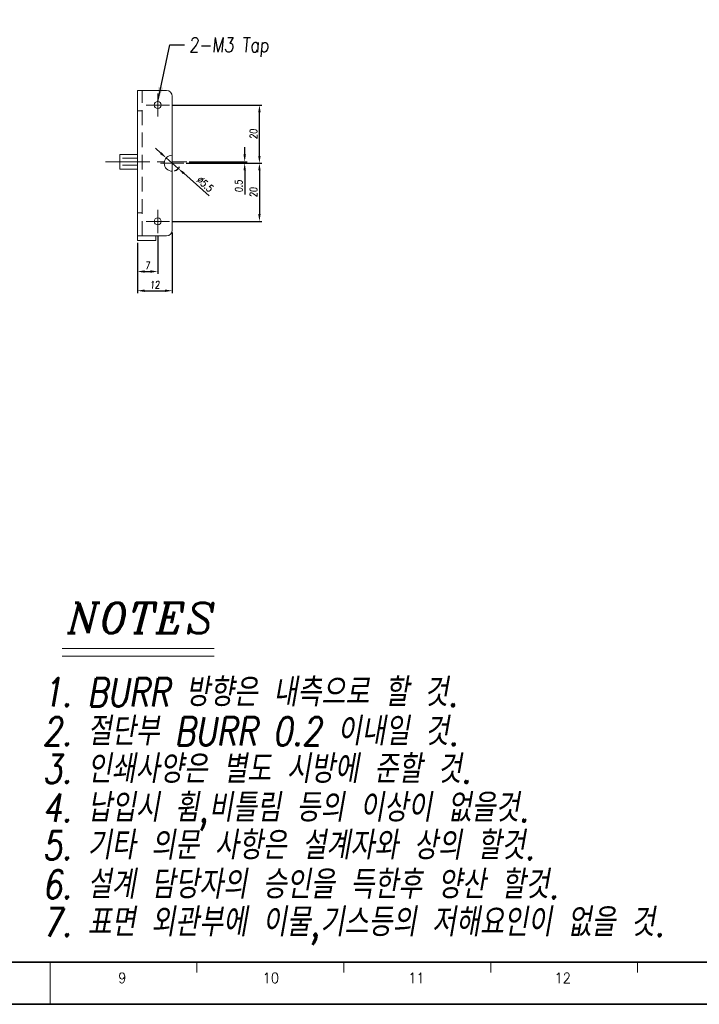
# Model space of a CAD drawing. Header units: millimetres. Extents: x 4065 to 8083, y -652 to 5416.
# Tile 14 of 256: x 4555 to 4789, y 188 to 527. Entities that reach past the tile are written whole.
import ezdxf
from ezdxf.enums import TextEntityAlignment as Align

# ---------------------------------------------------------------- set-up
doc = ezdxf.new("R2010")
doc.units = ezdxf.units.MM
doc.header["$LTSCALE"] = 0.8
doc.header["$PDMODE"] = 3
doc.header["$PDSIZE"] = 0.3125
for name, pattern in [('CENTER', [50.8, 31.75, -6.35, 6.35, -6.35]), ('CENTER2', [28.575, 19.05, -3.175, 3.175, -3.175]), ('HIDDEN', [9.525, 6.35, -3.175])]:
    doc.linetypes.add(name, pattern=pattern)
doc.layers.get('0').update_dxf_attribs({"linetype": 'CONTINUOUS', "lineweight": 0})
doc.layers.get('Defpoints').update_dxf_attribs({"linetype": 'CONTINUOUS', "lineweight": 0})
for name, color, linetype, lineweight in [('1', 2, 'CENTER', 0), ('2', 3, 'CONTINUOUS', 0), ('3', 5, 'HIDDEN', 0), ('4', 1, 'CENTER2', 9)]:
    doc.layers.add(name, color=color, linetype=linetype, lineweight=lineweight)
doc.styles.add('A', font='ITALIC', dxfattribs={"height": 3})
doc.styles.add('linetech', font='romans.shx', dxfattribs={"width": 0.8, "oblique": 10, "bigfont": 'whgtxt.shx'})
doc.styles.get("Standard").update_dxf_attribs({"font": 'romans.shx', "width": 0.8, "oblique": 5, "bigfont": 'whgtxt.shx'})
doc.dimstyles.get("Standard").update_dxf_attribs({"dimtxt": 2.5, "dimasz": 2.5, "dimexe": 0.8, "dimexo": 0.8, "dimgap": 0.8, "dimtad": 1, "dimdsep": 46, "dimtxsty": 'Standard', "dimcen": 0, "dimclrd": 3, "dimclre": 3, "dimclrt": 3, "dimazin": 0, "dimtp": 0.001, "dimtm": 0.001, "dimtfac": 1, "dimtmove": 0, "dimatfit": 3, "dimfxl": 0, "dimtolj": 1, "dimarcsym": 0})

# ---------------------------------------------------------------- blocks, each defined once
blk = doc.blocks.new('*D658')
at = {"layer": '2', "color": 3, "lineweight": -2}
for p, q in [((4595.88, 450.05), (4595.88, 439.43)), ((4602.88, 452.65), (4602.88, 439.43)), ((4598.38, 440.23), (4600.38, 440.23))]:
    blk.add_line(p, q, dxfattribs=at)
at = {"layer": '2', "color": 3}
for points in [[(4598.38, 440.65), (4598.38, 439.82), (4595.88, 440.23)], [(4600.38, 440.65), (4600.38, 439.82), (4602.88, 440.23)]]:
    blk.add_solid(points, dxfattribs=at)
at = {"layer": 'Defpoints', "color": 0}
for p in [(4602.88, 453.45), (4595.88, 450.85), (4602.88, 440.23)]:
    blk.add_point(p, dxfattribs=at)
at = {"layer": '2', "color": 3, "insert": (4599.38, 442.28), "char_height": 2.5, "attachment_point": 5}
blk.add_mtext('\\A1;7', dxfattribs=at)
blk = doc.blocks.new('*D659')
at = {"layer": '2', "color": 3, "lineweight": -2}
for p, q in [((4607.88, 453.65), (4607.88, 432.84)), ((4595.88, 450.05), (4595.88, 432.84)), ((4598.38, 433.64), (4605.38, 433.64))]:
    blk.add_line(p, q, dxfattribs=at)
at = {"layer": '2', "color": 3}
for points in [[(4598.38, 434.06), (4598.38, 433.22), (4595.88, 433.64)], [(4605.38, 434.06), (4605.38, 433.22), (4607.88, 433.64)]]:
    blk.add_solid(points, dxfattribs=at)
at = {"layer": 'Defpoints', "color": 0}
for p in [(4607.88, 454.45), (4595.88, 450.85), (4607.88, 433.64)]:
    blk.add_point(p, dxfattribs=at)
at = {"layer": '2', "color": 3, "insert": (4601.88, 435.69), "char_height": 2.5, "attachment_point": 5}
blk.add_mtext('\\A1;12', dxfattribs=at)
blk = doc.blocks.new('*D660')
at = {"layer": '2', "color": 3, "lineweight": -2}
for p, q in [((4603.94, 480.91), (4602.07, 482.57)), ((4605.82, 479.26), (4609.95, 475.63)), ((4620.59, 466.26), (4611.83, 473.98))]:
    blk.add_line(p, q, dxfattribs=at)
blk.add_arc((4607.88, 477.45), 2.75, 286.6679, 335.3207, dxfattribs=at)
at = {"layer": '2', "color": 3}
for points in [[(4604.22, 481.23), (4603.67, 480.6), (4605.82, 479.26)], [(4612.1, 474.29), (4611.55, 473.67), (4609.95, 475.63)]]:
    blk.add_solid(points, dxfattribs=at)
at = {"layer": 'Defpoints', "color": 0}
for p in [(4605.82, 479.26), (4609.95, 475.63)]:
    blk.add_point(p, dxfattribs=at)
at = {"layer": '2', "color": 3, "insert": (4619.1, 470.31), "char_height": 2.5, "attachment_point": 5, "rotation": 318.6529}
blk.add_mtext('\\A1;∅5.5', dxfattribs=at)
blk = doc.blocks.new('*D661')
at = {"layer": '2', "color": 3, "lineweight": -2}
for p, q in [((4632.75, 480.45), (4632.75, 482.95)), ((4612.68, 477.45), (4633.55, 477.45)), ((4613.68, 477.95), (4633.55, 477.95)), ((4632.75, 477.95), (4632.75, 477.45)), ((4632.75, 474.95), (4632.75, 466.67))]:
    blk.add_line(p, q, dxfattribs=at)
at = {"layer": '2', "color": 3}
for points in [[(4632.34, 480.45), (4633.17, 480.45), (4632.75, 477.95)], [(4632.34, 474.95), (4633.17, 474.95), (4632.75, 477.45)]]:
    blk.add_solid(points, dxfattribs=at)
at = {"layer": 'Defpoints', "color": 0}
for p in [(4611.88, 477.45), (4612.88, 477.95), (4632.75, 477.45)]:
    blk.add_point(p, dxfattribs=at)
at = {"layer": '2', "color": 3, "insert": (4630.7, 469.56), "char_height": 2.5, "attachment_point": 5, "rotation": 90}
blk.add_mtext('\\A1;0.5', dxfattribs=at)
blk = doc.blocks.new('*D662')
at = {"layer": '2', "color": 3, "lineweight": -2}
for p, q in [((4607.68, 497.45), (4638.62, 497.45)), ((4637.82, 479.95), (4637.82, 494.95)), ((4612.68, 477.45), (4638.62, 477.45))]:
    blk.add_line(p, q, dxfattribs=at)
at = {"layer": '2', "color": 3}
for points in [[(4637.4, 494.95), (4638.23, 494.95), (4637.82, 497.45)], [(4637.4, 479.95), (4638.23, 479.95), (4637.82, 477.45)]]:
    blk.add_solid(points, dxfattribs=at)
at = {"layer": 'Defpoints', "color": 0}
for p in [(4606.88, 497.45), (4637.82, 497.45), (4611.88, 477.45)]:
    blk.add_point(p, dxfattribs=at)
at = {"layer": '2', "color": 3, "insert": (4635.77, 487.45), "char_height": 2.5, "attachment_point": 5, "rotation": 90}
blk.add_mtext('\\A1;20', dxfattribs=at)
blk = doc.blocks.new('*D663')
at = {"layer": '2', "color": 3, "lineweight": -2}
for p, q in [((4612.68, 477.45), (4638.62, 477.45)), ((4637.82, 474.95), (4637.82, 459.95)), ((4607.68, 457.45), (4638.62, 457.45))]:
    blk.add_line(p, q, dxfattribs=at)
at = {"layer": '2', "color": 3}
for points in [[(4637.4, 474.95), (4638.23, 474.95), (4637.82, 477.45)], [(4637.4, 459.95), (4638.23, 459.95), (4637.82, 457.45)]]:
    blk.add_solid(points, dxfattribs=at)
at = {"layer": 'Defpoints', "color": 0}
for p in [(4611.88, 477.45), (4606.88, 457.45), (4637.82, 457.45)]:
    blk.add_point(p, dxfattribs=at)
at = {"layer": '2', "color": 3, "insert": (4635.77, 467.45), "char_height": 2.5, "attachment_point": 5, "rotation": 90}
blk.add_mtext('\\A1;20', dxfattribs=at)

msp = doc.modelspace()

# ---------------------------------------------------------------- linework, layer by layer
for p, q in [((4595.885, 450.846), (4595.885, 502.446)), ((4595.885, 502.446), (4605.885, 502.446)), ((4607.885, 500.446), (4607.885, 480.196)), ((4589.885, 475.446), (4589.885, 480.446)), ((4595.885, 480.446), (4589.885, 480.446)), ((4595.885, 475.446), (4589.885, 475.446)), ((4607.885, 474.696), (4607.885, 454.446)), ((4605.885, 452.446), (4595.885, 452.446)), ((4595.885, 450.846), (4602.285, 450.846)), ((4602.285, 450.846), (4602.285, 452.446))]:
    msp.add_line(p, q)
at = {"color": 7, "linetype": 'Continuous', "lineweight": 35}
msp.add_line((4162.339, 202.892), (4969.479, 202.892), dxfattribs=at)
at = {"color": 7, "linetype": 'Continuous'}
for p, q in [((4565.909, 188.781), (4565.909, 202.892)), ((4616.355, 199.364), (4616.355, 202.892)), ((4666.801, 199.364), (4666.801, 202.892)), ((4717.248, 199.364), (4717.248, 202.892)), ((4767.694, 199.364), (4767.694, 202.892))]:
    msp.add_line(p, q, dxfattribs=at)
at = {"color": 7, "linetype": 'Continuous', "lineweight": 35}
msp.add_lwpolyline([(4144.145, 782.461), (4144.145, 188.461), (4984.145, 188.461), (4984.145, 782.461)], close=True, dxfattribs=at)
for centre in [(4602.885, 497.446), (4602.885, 457.446)]:
    msp.add_circle(centre, 1.2)
for centre, radius, start, end in [((4605.885, 500.446), 2, 0, 90), ((4607.885, 477.446), 2.75, 90, 270), ((4605.885, 454.446), 2, 270, 0)]:
    msp.add_arc(centre, radius, start, end)
at = {"layer": '1'}
for p, q in [((4602.885, 493.446), (4602.885, 501.446)), ((4598.885, 497.446), (4606.885, 497.446)), ((4607.885, 473.446), (4607.885, 481.446)), ((4603.885, 477.446), (4611.885, 477.446)), ((4602.885, 453.446), (4602.885, 461.446)), ((4598.885, 457.446), (4606.885, 457.446))]:
    msp.add_line(p, q, dxfattribs=at)
at = {"layer": '2'}
for p, q in [((4570.071, 310.74), (4622.299, 310.74)), ((4570.071, 308.132), (4622.299, 308.132))]:
    msp.add_line(p, q, dxfattribs=at)
at = {"layer": '3'}
for p, q in [((4597.485, 452.446), (4597.485, 502.446)), ((4595.885, 495.446), (4597.485, 495.446)), ((4595.885, 480.446), (4595.885, 475.447)), ((4595.885, 479.146), (4589.885, 479.146)), ((4595.885, 476.746), (4589.885, 476.746)), ((4595.885, 460.446), (4597.485, 460.446))]:
    msp.add_line(p, q, dxfattribs=at)
at = {"layer": '4'}
msp.add_line((4584.885, 477.946), (4612.885, 477.946), dxfattribs=at)

# ---------------------------------------------------------------- texts
at = {"color": 7, "linetype": 'Continuous', "width": 0.933333}
for s, height, p in [('9', 3.528, (4590.695, 197.531)), ('10', 3.5277, (4641.734, 197.531)), ('11', 3.5277, (4691.742, 197.531)), ('12', 3.5277, (4742.007, 197.531))]:
    msp.add_text(s, height=height, dxfattribs=at).set_placement(p, align=Align.MIDDLE_CENTER)
at = {"layer": '2', "style": 'A'}
msp.add_text('NOTES', height=10.4341, dxfattribs=at).set_placement((4571.832, 315.966))
at = {"layer": '2', "color": 3, "lineweight": 0, "style": 'linetech', "oblique": 10, "width": 0.8}
for s, p in [('1. BURR 방향은 내측으로 할 것.', (4563.297, 290.831)), ('2. 절단부 BURR 0.2 이내일 것.', (4563.297, 277.415)), ('3. 인쇄사양은 별도 시방에 준할 것.', (4563.297, 264.446)), ('4. 납입시 휨,비틀림 등의 이상이 없을것.', (4563.297, 251.165)), ('5. 기타 의문 사항은 설계자와 상의 할것.', (4563.297, 238.196)), ('6. 설계 담당자의 승인을 득한후 양산 할것.', (4563.297, 224.78)), ('7. 표면 외관부에 이물,기스등의 저해요인이 없을 것.', (4563.297, 211.811))]:
    msp.add_text(s, height=9.73846, dxfattribs=at).set_placement(p)
at = {"layer": '2', "color": 3, "insert": (4613.621, 520.638), "char_height": 5, "attachment_point": 1}
msp.add_mtext('2-M3 Tap', dxfattribs=at)

# ---------------------------------------------------------------- dimensions: what is measured, and where the dimension line sits
at = {"layer": '2'}
for base, p1, p2, picture, middle in [((4637.817, 497.446), (4611.885, 477.446), (4606.885, 497.446), '*D662', (4635.767, 487.446)), ((4632.754, 477.446), (4612.885, 477.946), (4611.885, 477.446), '*D661', (4630.704, 469.556)), ((4637.817, 457.446), (4611.885, 477.446), (4606.885, 457.446), '*D663', (4635.767, 467.446))]:
    dim = msp.add_linear_dim(base=base, p1=p1, p2=p2, angle=90, dimstyle='Standard', override={"dimazin": 2}, dxfattribs=at)
    dim.commit()
    dim.dimension.update_dxf_attribs({"geometry": picture, "text_midpoint": middle})
dim = msp.add_diameter_dim_2p(p1=(4605.82, 479.263), p2=(4609.949, 475.63), dimstyle='Standard', override={"dimazin": 2}, dxfattribs=at)
dim.commit()
dim.dimension.update_dxf_attribs({"geometry": '*D660', "text_midpoint": (4617.744, 468.771), "dimtype": 163})
for base, p2, picture, middle in [((4607.885, 433.64), (4607.885, 454.446), '*D659', (4601.885, 435.69)), ((4602.885, 440.232), (4602.885, 453.446), '*D658', (4599.385, 442.282))]:
    dim = msp.add_linear_dim(base=base, p1=(4595.885, 450.846), p2=p2, dimstyle='Standard', override={"dimazin": 2}, dxfattribs=at)
    dim.commit()
    dim.dimension.update_dxf_attribs({"geometry": picture, "text_midpoint": middle})

# ---------------------------------------------------------------- leaders
at = {"layer": '2', "annotation_type": 0, "has_hookline": 1, "hookline_direction": 0, "text_width": 29.036}
msp.add_leader([(4602.885, 498.646), (4607.021, 518.138), (4612.021, 518.138)], dimstyle='Standard', override={"dimscale": 2, "dimgap": 0.8, "dimtad": 0, "dimazin": 2}, dxfattribs=at)

doc.saveas('drawing.dxf')
